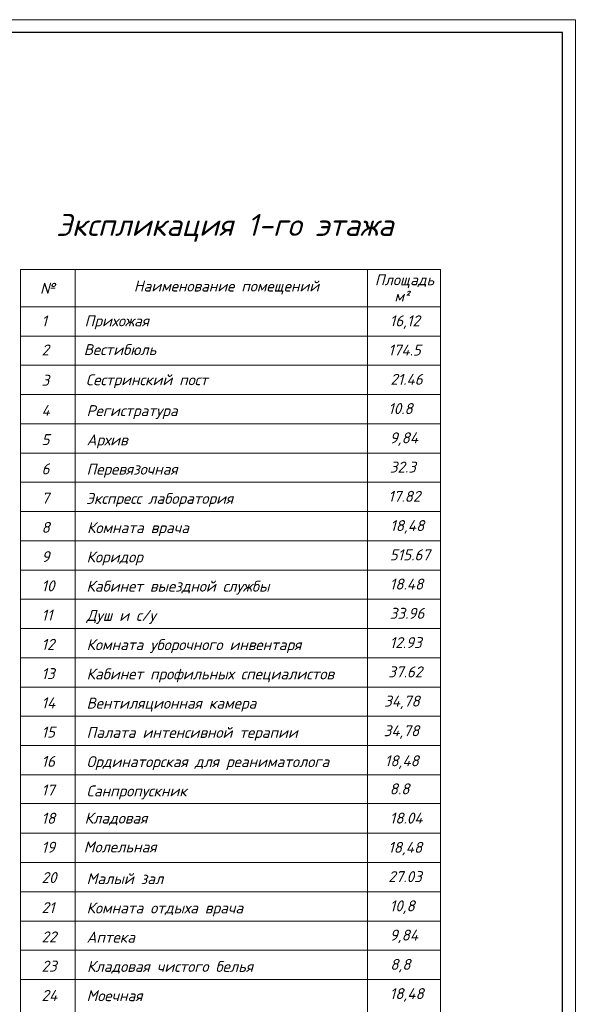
# Model space of a CAD drawing. Header units: millimetres. Extents: x 473009 to 2502882, y 456217 to 1153743.
# Tile 110 of 124: x 2041753 to 2063438, y 500803 to 539192. Entities that reach past the tile are written whole.
import ezdxf

# ---------------------------------------------------------------- set-up
doc = ezdxf.new("R2010")
doc.units = ezdxf.units.MM
doc.layers.add('ЭМ', color=240, linetype='Continuous', lineweight=20)
doc.styles.add('style Ecuper', font='isocpeui.ttf', dxfattribs={"height": 220})
doc.styles.add('ГОСТ 300', font='isocpeui.ttf', dxfattribs={"height": 250})

# ---------------------------------------------------------------- blocks, each defined once
blk = doc.blocks.new('1231234431252433')
at = {"layer": 'ЭМ', "color": 0, "lineweight": 20, "ltscale": 0.5}
blk.add_lwpolyline([(287242, 187022), (413342, 187022), (413342, 269622), (287242, 269622)], close=True, dxfattribs=at)
at = {"layer": 'ЭМ', "color": 0, "lineweight": 30, "ltscale": 0.5}
blk.add_lwpolyline([(289242, 187522), (412842, 187522), (412842, 269122), (289242, 269122)], close=True, dxfattribs=at)

msp = doc.modelspace()

# ---------------------------------------------------------------- linework, layer by layer
at = {"color": 0, "lineweight": 9}
for p, q in [((2041786.1, 529455.9), (2041786.1, 492643.3)), ((2041786.1, 529455.9), (2058180.5, 529455.9)), ((2043924.5, 529455.9), (2043924.5, 492643.3)), ((2055329.3, 529455.9), (2055329.3, 492643.3)), ((2058180.5, 492643.3), (2058180.5, 529455.9)), ((2041786.1, 527998.2), (2058180.5, 527998.2)), ((2041786.1, 526857.7), (2058180.5, 526857.7)), ((2041786.1, 525717.3), (2058180.5, 525717.3)), ((2041786.1, 524576.8), (2058180.5, 524576.8)), ((2041786.1, 523436.3), (2058180.5, 523436.3)), ((2041786.1, 522295.8), (2058180.5, 522295.8)), ((2041786.1, 521155.3), (2058180.5, 521155.3)), ((2041786.1, 520014.9), (2058180.5, 520014.9)), ((2041786.1, 518874.4), (2058180.5, 518874.4)), ((2041786.1, 517733.9), (2058180.5, 517733.9)), ((2041786.1, 516593.4), (2058180.5, 516593.4)), ((2041786.1, 515452.9), (2058180.5, 515452.9)), ((2041786.1, 514312.5), (2058180.5, 514312.5)), ((2041786.1, 513172), (2058180.5, 513172)), ((2041786.1, 512031.5), (2058180.5, 512031.5)), ((2041786.1, 510891), (2058180.5, 510891)), ((2041786.1, 509750.5), (2058180.5, 509750.5)), ((2041786.1, 508632.7), (2058180.5, 508632.7)), ((2041786.1, 508632.7), (2058180.5, 508632.7)), ((2041786.1, 507469.6), (2058180.5, 507469.6)), ((2041786.1, 506329.1), (2058180.5, 506329.1)), ((2041786.1, 505188.6), (2058180.5, 505188.6)), ((2041786.1, 504048.1), (2058180.5, 504048.1)), ((2041786.1, 502907.7), (2058180.5, 502907.7)), ((2041786.1, 501767.2), (2058180.5, 501767.2))]:
    msp.add_line(p, q, dxfattribs=at)

# ---------------------------------------------------------------- block references
at = {"lineweight": 50}
msp.add_blockref('1231234431252433', (1650096, 269569.8), dxfattribs=at)

# ---------------------------------------------------------------- texts
at = {"color": 7, "style": 'style Ecuper'}
msp.add_text('Экспликация 1-го этажа', height=855.36, dxfattribs=at).set_placement((2043174.2, 530762.4))
at = {"style": 'ГОСТ 300'}
for s, height, p in [('Наименование помещений', 427.68, (2046208, 528592.4)), ('Площадь', 427.68, (2055614, 528838.1)), ('№', 427.7, (2042547.4, 528505.9)), ('м²', 427.68, (2056375.7, 528202.5)), ('1', 427.7, (2042605.5, 527231.3)), ('Прихожая', 427.68, (2044286.9, 527236.9)), ('16,12', 427.68, (2056196.4, 527236.9)), ('2', 427.7, (2042605.5, 526100.9)), ('Вестибюль', 427.68, (2044253, 526114.3)), ('174.5', 427.68, (2056136.4, 526096.4)), ('3', 427.7, (2042605.5, 524918.7)), ('Сестринский пост', 427.68, (2044336.9, 524939.5)), ('21.46', 427.68, (2056215.5, 524956)), ('4', 427.7, (2042605.5, 523746)), ('Регистратура', 427.68, (2044362.9, 523734.9)), ('10.8', 427.68, (2056136.4, 523815.5)), ('5', 427.7, (2042605.5, 522605.5)), ('Архив', 427.68, (2044362.9, 522594.4)), ('9,84', 427.68, (2056196.4, 522675)), ('6', 427.7, (2042605.5, 521465)), ('Перевязочная', 427.68, (2044362.9, 521453.9)), ('32.3', 427.68, (2056196.4, 521534.5)), ('7', 427.7, (2042605.5, 520324.5)), ('Экспресс лаборатория', 427.68, (2044342.5, 520313.4)), ('17.82', 427.68, (2056136.4, 520394)), ('8', 427.7, (2042605.5, 519184)), ('Комната врача', 427.68, (2044380.1, 519172.9)), ('18,48', 427.68, (2056215.5, 519253.6)), ('9', 427.7, (2042605.5, 518043.6)), ('Коридор', 427.68, (2044362.9, 518032.5)), ('515.67', 427.68, (2056195.7, 518113.1)), ('10', 427.68, (2042605.5, 516903.1)), ('Кабинет выездной службы', 427.68, (2044356.8, 516892)), ('18.48', 427.68, (2056195.7, 516972.6)), ('11', 427.68, (2042605.5, 515762.6)), ('Душ и с/у', 427.68, (2044362.9, 515751.5)), ('33.96', 427.68, (2056192.5, 515832.1)), ('12', 427.68, (2042605.5, 514622.1)), ('Комната уборочного инвентаря', 427.68, (2044362.6, 514611)), ('12.93', 427.68, (2056196.4, 514691.6)), ('13', 427.68, (2042605.5, 513481.6)), ('Кабинет профильных специалистов', 427.68, (2044362.6, 513470.5)), ('37.62', 427.68, (2056136.4, 513551.2)), ('14', 427.68, (2042605.5, 512341.2)), ('Вентиляционная камера', 427.68, (2044362.9, 512330.1)), ('34,78', 427.68, (2055975.4, 512410.7)), ('15', 427.68, (2042605.5, 511200.7)), ('Палата интенсивной терапии', 427.68, (2044362.6, 511189.6)), ('34,78', 427.68, (2055956.3, 511255.1)), ('16', 427.68, (2042605.5, 510060.2)), ('Ординаторская для реаниматолога', 427.68, (2044362.9, 510049.1)), ('18,48', 427.68, (2056003.2, 510083.1)), ('8.8', 427.68, (2056192.5, 508989.2)), ('17', 427.68, (2042605.5, 508942.4)), ('Санпропускник', 427.68, (2044362.3, 508908.6)), ('18', 427.68, (2042605.5, 507843.1)), ('Кладовая', 427.68, (2044286.9, 507848.8)), ('18.04', 427.68, (2056196.4, 507848.8)), ('19', 427.68, (2042605.5, 506712.7)), ('Молельная', 427.68, (2044253, 506726.1)), ('18,48', 427.68, (2056136.4, 506708.3)), ('20', 427.68, (2042605.5, 505530.5)), ('27.03', 427.68, (2056136.4, 505567.8)), ('Малый зал', 427.68, (2044362.9, 505487.2)), ('10,8', 427.68, (2056196.4, 504427.3)), ('21', 427.68, (2042605.5, 504357.8)), ('Комната отдыха врача', 427.68, (2044362.9, 504346.7)), ('9,84', 427.68, (2056196.4, 503286.8)), ('22', 427.68, (2042605.5, 503217.3)), ('Аптека', 427.68, (2044362.9, 503206.2)), ('23', 427.68, (2042605.5, 502076.8)), ('Кладовая чистого белья', 427.68, (2044380.1, 502065.7)), ('8,8', 427.68, (2056215.5, 502146.4)), ('24', 427.68, (2042605.5, 500936.4)), ('18,48', 427.68, (2056195.7, 501005.9)), ('Моечная', 427.68, (2044362.9, 500925.3))]:
    msp.add_text(s, height=height, dxfattribs=at).set_placement(p)

doc.saveas('drawing.dxf')
